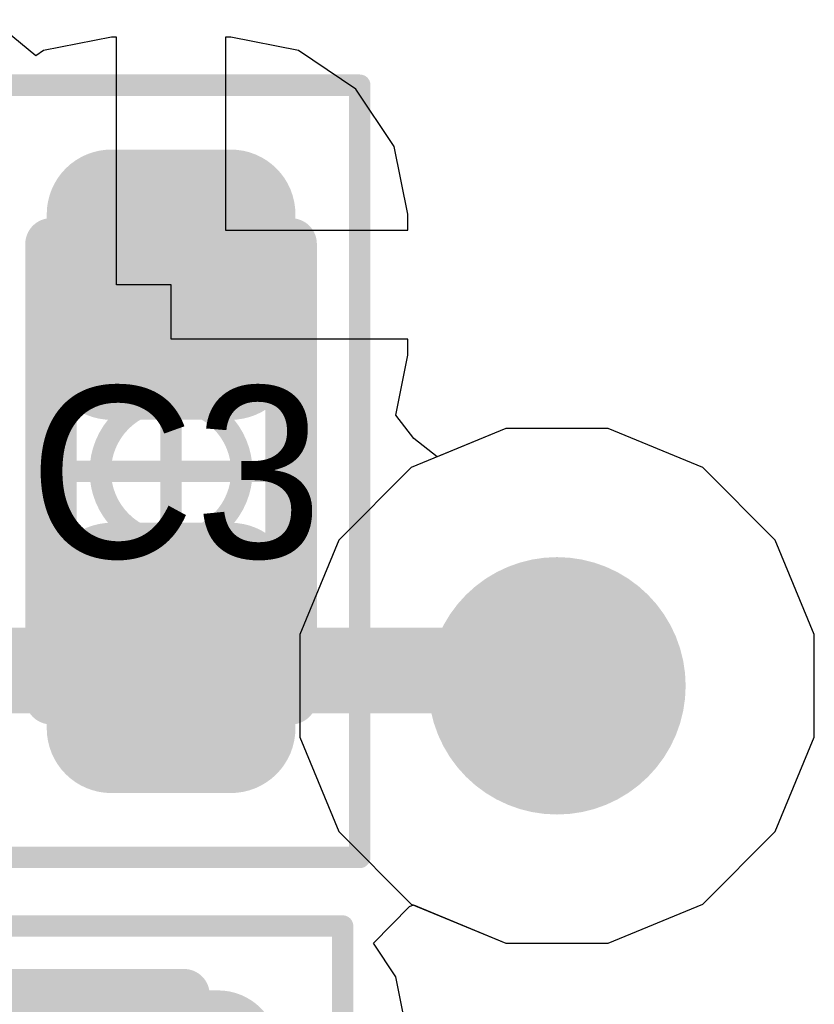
# Model space of a CAD drawing. Header units: millimetres. Extents: x -0.08 to 3.17, y -0.08 to 4.88.
# Tile 83 of 256: x 1.8562 to 1.9291, y 1.6639 to 1.7542. Entities that reach past the tile are written whole.
import ezdxf

# ---------------------------------------------------------------- set-up
doc = ezdxf.new("R2010")
doc.units = ezdxf.units.MM
doc.header["$MEASUREMENT"] = 0
for name, color, linetype in [('BottomLayer', 5, 'Continuous'), ('Mechanical13', 56, 'Continuous'), ('Mechanical15', 56, 'Continuous'), ('Mechanical2', 216, 'Continuous'), ('MidLayer1', 16, 'Continuous'), ('MidLayer2', 76, 'Continuous'), ('MultiLayer', 9, 'Continuous'), ('TopLayer', 1, 'Continuous'), ('TopPaste', 8, 'Continuous'), ('TopSolder', 216, 'Continuous'), ('ViaHoleLayer', 16, 'Continuous')]:
    doc.layers.add(name, color=color, linetype=linetype)

# ---------------------------------------------------------------- blocks, each defined once
blk = doc.blocks.new('RES_0402_475')
at = {"layer": 'Mechanical13', "const_width": 0.004724}
for points in [[(-0.020866, 0.011024), (0.020866, 0.011024)], [(-0.020866, -0.011024), (-0.020866, 0.011024)], [(0.020866, -0.011024), (0.020866, 0.011024)], [(-0.020866, -0.011024), (0.020866, -0.011024)]]:
    blk.add_lwpolyline(points, dxfattribs=at)
at = {"layer": 'Mechanical13', "const_width": 0.002362}
for points in [[(-0.022047, 0.011024, 1), (-0.019685, 0.011024, 1)], [(-0.022047, 0.011024, 1), (-0.019685, 0.011024, 1)], [(0.019685, 0.011024, 1), (0.022047, 0.011024, 1)], [(0.019685, 0.011024, 1), (0.022047, 0.011024, 1)], [(-0.022047, -0.011024, 1), (-0.019685, -0.011024, 1)], [(-0.022047, -0.011024, 1), (-0.019685, -0.011024, 1)], [(0.019685, -0.011024, 1), (0.022047, -0.011024, 1)], [(0.019685, -0.011024, 1), (0.022047, -0.011024, 1)]]:
    blk.add_lwpolyline(points, format="xyb", close=True, dxfattribs=at)
at = {"layer": 'Mechanical15', "const_width": 0.001969}
for points in [[(-0.035433, 0.017323), (0.035433, 0.017323)], [(-0.035433, -0.017323), (-0.035433, 0.017323)], [(0.035433, -0.017323), (0.035433, 0.017323)], [(0, -0.008661), (0, 0.008661)], [(-0.008661, 0), (0.008661, 0)], [(-0.035433, -0.017323), (0.035433, -0.017323)]]:
    blk.add_lwpolyline(points, dxfattribs=at)
at = {"layer": 'Mechanical15'}
for points, const_width in [([(-0.035925, 0.017323, 1), (-0.034941, 0.017323, 1)], 0.000984), ([(-0.035925, 0.017323, 1), (-0.034941, 0.017323, 1)], 0.000984), ([(0.034941, 0.017323, 1), (0.035925, 0.017323, 1)], 0.000984), ([(0.034941, 0.017323, 1), (0.035925, 0.017323, 1)], 0.000984), ([(-0.000492, 0.008661, 1), (0.000492, 0.008661, 1)], 0.000984), ([(0.006496, 0, 1), (-0.006496, 0, 1)], 0.001969), ([(-0.009154, 0, 1), (-0.008169, 0, 1)], 0.000984), ([(-0.006988, 0, 1), (-0.006004, 0, 1)], 0.000984), ([(0.006004, 0, 1), (0.006988, 0, 1)], 0.000984), ([(0.008169, 0, 1), (0.009154, 0, 1)], 0.000984), ([(-0.000492, -0.008661, 1), (0.000492, -0.008661, 1)], 0.000984), ([(-0.035925, -0.017323, 1), (-0.034941, -0.017323, 1)], 0.000984), ([(-0.035925, -0.017323, 1), (-0.034941, -0.017323, 1)], 0.000984), ([(0.034941, -0.017323, 1), (0.035925, -0.017323, 1)], 0.000984), ([(0.034941, -0.017323, 1), (0.035925, -0.017323, 1)], 0.000984)]:
    blk.add_lwpolyline(points, format="xyb", close=True, dxfattribs=dict(at, const_width=const_width))
at = {"layer": 'TopLayer', "const_width": 0.005522}
for points in [[(-0.026767, 0.005896, 1), (-0.021245, 0.005896, 1)], [(-0.016157, 0.005896, 1), (-0.010635, 0.005896, 1)], [(0.010635, 0.005896, 1), (0.016157, 0.005896, 1)], [(0.021245, 0.005896, 1), (0.026767, 0.005896, 1)], [(-0.026767, -0.005896, 1), (-0.021245, -0.005896, 1)], [(-0.016157, -0.005896, 1), (-0.010635, -0.005896, 1)], [(0.010635, -0.005896, 1), (0.016157, -0.005896, 1)], [(0.021245, -0.005896, 1), (0.026767, -0.005896, 1)]]:
    blk.add_lwpolyline(points, format="xyb", close=True, dxfattribs=at)
at = {"layer": 'TopLayer'}
for points in [[(-0.013396, 0.011417), (-0.024006, 0.011417), (-0.013396, -0.011417), (-0.024006, -0.011417)], [(0.013396, -0.011417), (0.024006, -0.011417), (0.013396, 0.011417), (0.024006, 0.011417)], [(-0.007874, 0.005896), (-0.029528, 0.005896), (-0.007874, -0.005896), (-0.029528, -0.005896)], [(0.007874, -0.005896), (0.029528, -0.005896), (0.007874, 0.005896), (0.029528, 0.005896)]]:
    blk.add_solid(points, dxfattribs=at)
at = {"layer": 'TopPaste', "const_width": 0.005522}
for points in [[(-0.026767, 0.005896, 1), (-0.021245, 0.005896, 1)], [(-0.016157, 0.005896, 1), (-0.010635, 0.005896, 1)], [(0.010635, 0.005896, 1), (0.016157, 0.005896, 1)], [(0.021245, 0.005896, 1), (0.026767, 0.005896, 1)], [(-0.026767, -0.005896, 1), (-0.021245, -0.005896, 1)], [(-0.016157, -0.005896, 1), (-0.010635, -0.005896, 1)], [(0.010635, -0.005896, 1), (0.016157, -0.005896, 1)], [(0.021245, -0.005896, 1), (0.026767, -0.005896, 1)]]:
    blk.add_lwpolyline(points, format="xyb", close=True, dxfattribs=at)
at = {"layer": 'TopPaste'}
for points in [[(-0.013396, 0.011417), (-0.024006, 0.011417), (-0.013396, -0.011417), (-0.024006, -0.011417)], [(0.013396, -0.011417), (0.024006, -0.011417), (0.013396, 0.011417), (0.024006, 0.011417)], [(-0.007874, 0.005896), (-0.029528, 0.005896), (-0.007874, -0.005896), (-0.029528, -0.005896)], [(0.007874, -0.005896), (0.029528, -0.005896), (0.007874, 0.005896), (0.029528, 0.005896)]]:
    blk.add_solid(points, dxfattribs=at)
at = {"layer": 'TopSolder', "const_width": 0.005522}
for points in [[(-0.026767, 0.005896, 1), (-0.021245, 0.005896, 1)], [(-0.016157, 0.005896, 1), (-0.010635, 0.005896, 1)], [(0.010635, 0.005896, 1), (0.016157, 0.005896, 1)], [(0.021245, 0.005896, 1), (0.026767, 0.005896, 1)], [(-0.026767, -0.005896, 1), (-0.021245, -0.005896, 1)], [(-0.016157, -0.005896, 1), (-0.010635, -0.005896, 1)], [(0.010635, -0.005896, 1), (0.016157, -0.005896, 1)], [(0.021245, -0.005896, 1), (0.026767, -0.005896, 1)]]:
    blk.add_lwpolyline(points, format="xyb", close=True, dxfattribs=at)
at = {"layer": 'TopSolder'}
for points in [[(-0.013396, 0.011417), (-0.024006, 0.011417), (-0.013396, -0.011417), (-0.024006, -0.011417)], [(0.013396, -0.011417), (0.024006, -0.011417), (0.013396, 0.011417), (0.024006, 0.011417)], [(-0.007874, 0.005896), (-0.029528, 0.005896), (-0.007874, -0.005896), (-0.029528, -0.005896)], [(0.007874, -0.005896), (0.029528, -0.005896), (0.007874, 0.005896), (0.029528, 0.005896)]]:
    blk.add_solid(points, dxfattribs=at)
blk = doc.blocks.new('CAP_0402_486')
at = {"layer": 'Mechanical13', "const_width": 0.004724}
for points in [[(-0.020866, 0.011024), (0.020866, 0.011024)], [(-0.020866, 0.011024), (-0.020866, -0.011024)], [(0.020866, 0.011024), (0.020866, -0.011024)], [(-0.020866, -0.011024), (0.020866, -0.011024)]]:
    blk.add_lwpolyline(points, dxfattribs=at)
at = {"layer": 'Mechanical13', "const_width": 0.002362}
for points in [[(-0.022047, 0.011024, 1), (-0.019685, 0.011024, 1)], [(-0.022047, 0.011024, 1), (-0.019685, 0.011024, 1)], [(0.019685, 0.011024, 1), (0.022047, 0.011024, 1)], [(0.019685, 0.011024, 1), (0.022047, 0.011024, 1)], [(-0.022047, -0.011024, 1), (-0.019685, -0.011024, 1)], [(-0.022047, -0.011024, 1), (-0.019685, -0.011024, 1)], [(0.019685, -0.011024, 1), (0.022047, -0.011024, 1)], [(0.019685, -0.011024, 1), (0.022047, -0.011024, 1)]]:
    blk.add_lwpolyline(points, format="xyb", close=True, dxfattribs=at)
at = {"layer": 'Mechanical15', "const_width": 0.001969}
for points in [[(-0.035433, 0.017323), (0.035433, 0.017323)], [(-0.035433, 0.017323), (-0.035433, -0.017323)], [(0.035433, 0.017323), (0.035433, -0.017323)], [(0, 0.008661), (0, -0.008661)], [(-0.008661, 0), (0.008661, 0)], [(-0.035433, -0.017323), (0.035433, -0.017323)]]:
    blk.add_lwpolyline(points, dxfattribs=at)
at = {"layer": 'Mechanical15'}
for points, const_width in [([(-0.035925, 0.017323, 1), (-0.034941, 0.017323, 1)], 0.000984), ([(-0.035925, 0.017323, 1), (-0.034941, 0.017323, 1)], 0.000984), ([(0.034941, 0.017323, 1), (0.035925, 0.017323, 1)], 0.000984), ([(0.034941, 0.017323, 1), (0.035925, 0.017323, 1)], 0.000984), ([(-0.000492, 0.008661, 1), (0.000492, 0.008661, 1)], 0.000984), ([(0.006496, 0, 1), (-0.006496, 0, 1)], 0.001969), ([(-0.009154, 0, 1), (-0.008169, 0, 1)], 0.000984), ([(-0.006988, 0, 1), (-0.006004, 0, 1)], 0.000984), ([(0.006004, 0, 1), (0.006988, 0, 1)], 0.000984), ([(0.008169, 0, 1), (0.009154, 0, 1)], 0.000984), ([(-0.000492, -0.008661, 1), (0.000492, -0.008661, 1)], 0.000984), ([(-0.035925, -0.017323, 1), (-0.034941, -0.017323, 1)], 0.000984), ([(-0.035925, -0.017323, 1), (-0.034941, -0.017323, 1)], 0.000984), ([(0.034941, -0.017323, 1), (0.035925, -0.017323, 1)], 0.000984), ([(0.034941, -0.017323, 1), (0.035925, -0.017323, 1)], 0.000984)]:
    blk.add_lwpolyline(points, format="xyb", close=True, dxfattribs=dict(at, const_width=const_width))
at = {"layer": 'TopLayer', "const_width": 0.005937}
for points in [[(-0.026559, 0.00548, 1), (-0.020622, 0.00548, 1)], [(-0.01363, 0.00548, 1), (-0.007693, 0.00548, 1)], [(0.007693, 0.00548, 1), (0.01363, 0.00548, 1)], [(0.020622, 0.00548, 1), (0.026559, 0.00548, 1)], [(-0.026559, -0.00548, 1), (-0.020622, -0.00548, 1)], [(-0.01363, -0.00548, 1), (-0.007693, -0.00548, 1)], [(0.007693, -0.00548, 1), (0.01363, -0.00548, 1)], [(0.020622, -0.00548, 1), (0.026559, -0.00548, 1)]]:
    blk.add_lwpolyline(points, format="xyb", close=True, dxfattribs=at)
at = {"layer": 'TopLayer'}
for points in [[(-0.010662, 0.011417), (-0.023591, 0.011417), (-0.010662, -0.011417), (-0.023591, -0.011417)], [(0.010662, -0.011417), (0.023591, -0.011417), (0.010662, 0.011417), (0.023591, 0.011417)], [(-0.004725, 0.00548), (-0.029528, 0.00548), (-0.004725, -0.00548), (-0.029528, -0.00548)], [(0.004725, -0.00548), (0.029528, -0.00548), (0.004725, 0.00548), (0.029528, 0.00548)]]:
    blk.add_solid(points, dxfattribs=at)
at = {"layer": 'TopPaste', "const_width": 0.005937}
for points in [[(-0.026559, 0.00548, 1), (-0.020622, 0.00548, 1)], [(-0.01363, 0.00548, 1), (-0.007693, 0.00548, 1)], [(0.007693, 0.00548, 1), (0.01363, 0.00548, 1)], [(0.020622, 0.00548, 1), (0.026559, 0.00548, 1)], [(-0.026559, -0.00548, 1), (-0.020622, -0.00548, 1)], [(-0.01363, -0.00548, 1), (-0.007693, -0.00548, 1)], [(0.007693, -0.00548, 1), (0.01363, -0.00548, 1)], [(0.020622, -0.00548, 1), (0.026559, -0.00548, 1)]]:
    blk.add_lwpolyline(points, format="xyb", close=True, dxfattribs=at)
at = {"layer": 'TopPaste'}
for points in [[(-0.010662, 0.011417), (-0.023591, 0.011417), (-0.010662, -0.011417), (-0.023591, -0.011417)], [(0.010662, -0.011417), (0.023591, -0.011417), (0.010662, 0.011417), (0.023591, 0.011417)], [(-0.004725, 0.00548), (-0.029528, 0.00548), (-0.004725, -0.00548), (-0.029528, -0.00548)], [(0.004725, -0.00548), (0.029528, -0.00548), (0.004725, 0.00548), (0.029528, 0.00548)]]:
    blk.add_solid(points, dxfattribs=at)
at = {"layer": 'TopSolder', "const_width": 0.005937}
for points in [[(-0.026559, 0.00548, 1), (-0.020622, 0.00548, 1)], [(-0.01363, 0.00548, 1), (-0.007693, 0.00548, 1)], [(0.007693, 0.00548, 1), (0.01363, 0.00548, 1)], [(0.020622, 0.00548, 1), (0.026559, 0.00548, 1)], [(-0.026559, -0.00548, 1), (-0.020622, -0.00548, 1)], [(-0.01363, -0.00548, 1), (-0.007693, -0.00548, 1)], [(0.007693, -0.00548, 1), (0.01363, -0.00548, 1)], [(0.020622, -0.00548, 1), (0.026559, -0.00548, 1)]]:
    blk.add_lwpolyline(points, format="xyb", close=True, dxfattribs=at)
at = {"layer": 'TopSolder'}
for points in [[(-0.010662, 0.011417), (-0.023591, 0.011417), (-0.010662, -0.011417), (-0.023591, -0.011417)], [(0.010662, -0.011417), (0.023591, -0.011417), (0.010662, 0.011417), (0.023591, 0.011417)], [(-0.004725, 0.00548), (-0.029528, 0.00548), (-0.004725, -0.00548), (-0.029528, -0.00548)], [(0.004725, -0.00548), (0.029528, -0.00548), (0.004725, 0.00548), (0.029528, 0.00548)]]:
    blk.add_solid(points, dxfattribs=at)

msp = doc.modelspace()

# ---------------------------------------------------------------- linework, layer by layer
at = {"layer": 'BottomLayer'}
for p, q in [((1.900797, 1.716727), (1.892115, 1.713131)), ((1.910195, 1.716727), (1.900797, 1.716727)), ((1.918877, 1.713131), (1.910195, 1.716727)), ((1.892115, 1.713131), (1.88547, 1.706486)), ((1.925522, 1.706486), (1.918877, 1.713131)), ((1.88547, 1.706486), (1.881874, 1.697804)), ((1.929118, 1.697804), (1.925522, 1.706486)), ((1.881874, 1.697804), (1.881874, 1.688407)), ((1.929118, 1.688407), (1.929118, 1.697804)), ((1.881874, 1.688407), (1.88547, 1.679725)), ((1.925522, 1.679725), (1.929118, 1.688407)), ((1.88547, 1.679725), (1.892115, 1.67308)), ((1.918877, 1.67308), (1.925522, 1.679725)), ((1.892115, 1.67308), (1.900797, 1.669483)), ((1.910195, 1.669483), (1.918877, 1.67308)), ((1.900797, 1.669483), (1.910195, 1.669483))]:
    msp.add_line(p, q, dxfattribs=at)
at = {"layer": 'BottomLayer', "const_width": 0.011811}
msp.add_lwpolyline([(1.89959, 1.693105, 1), (1.911401, 1.693105, 1)], format="xyb", close=True, dxfattribs=at)
at = {"layer": 'MidLayer1'}
for p, q in [((1.900797, 1.716727), (1.892115, 1.713131)), ((1.910195, 1.716727), (1.900797, 1.716727)), ((1.918877, 1.713131), (1.910195, 1.716727)), ((1.892115, 1.713131), (1.88547, 1.706486)), ((1.925522, 1.706486), (1.918877, 1.713131)), ((1.88547, 1.706486), (1.881874, 1.697804)), ((1.929118, 1.697804), (1.925522, 1.706486)), ((1.881874, 1.697804), (1.881874, 1.688407)), ((1.929118, 1.688407), (1.929118, 1.697804)), ((1.881874, 1.688407), (1.88547, 1.679725)), ((1.925522, 1.679725), (1.929118, 1.688407)), ((1.88547, 1.679725), (1.892115, 1.67308)), ((1.918877, 1.67308), (1.925522, 1.679725)), ((1.892115, 1.67308), (1.900797, 1.669483)), ((1.910195, 1.669483), (1.918877, 1.67308)), ((1.900797, 1.669483), (1.910195, 1.669483))]:
    msp.add_line(p, q, dxfattribs=at)
at = {"layer": 'MidLayer1', "const_width": 0.011811}
msp.add_lwpolyline([(1.89959, 1.693105, 1), (1.911401, 1.693105, 1)], format="xyb", close=True, dxfattribs=at)
at = {"layer": 'MidLayer2', "const_width": 0.011811}
msp.add_lwpolyline([(1.89959, 1.693105, 1), (1.911401, 1.693105, 1)], format="xyb", close=True, dxfattribs=at)
at = {"layer": 'MultiLayer', "const_width": 0.011811}
msp.add_lwpolyline([(1.89959, 1.693105, 1), (1.911401, 1.693105, 1)], format="xyb", close=True, dxfattribs=at)
at = {"layer": 'TopLayer'}
for p, q in [((1.857657, 1.750921), (1.853618, 1.754235)), ((1.864583, 1.75263), (1.858364, 1.751393)), ((1.865063, 1.75263), (1.864583, 1.75263)), ((1.865063, 1.729916), (1.865063, 1.75263)), ((1.875543, 1.75263), (1.875063, 1.75263)), ((1.875063, 1.75263), (1.875063, 1.734916)), ((1.881762, 1.751393), (1.875543, 1.75263)), ((1.858364, 1.751393), (1.857657, 1.750921)), ((1.887033, 1.747871), (1.881762, 1.751393)), ((1.890556, 1.742599), (1.887033, 1.747871)), ((1.891792, 1.736381), (1.890556, 1.742599)), ((1.891792, 1.734916), (1.891792, 1.736381)), ((1.875063, 1.734916), (1.891792, 1.734916)), ((1.870063, 1.729916), (1.865063, 1.729916)), ((1.870063, 1.724916), (1.870063, 1.729916)), ((1.891792, 1.724916), (1.870063, 1.724916)), ((1.891792, 1.723452), (1.891792, 1.724916)), ((1.890699, 1.717957), (1.891792, 1.723452)), ((1.892346, 1.715811), (1.890699, 1.717957)), ((1.900797, 1.716727), (1.894483, 1.714112)), ((1.910195, 1.716727), (1.900797, 1.716727)), ((1.918877, 1.713131), (1.910195, 1.716727)), ((1.894483, 1.714112), (1.892346, 1.715811)), ((1.925522, 1.706486), (1.918877, 1.713131)), ((1.929118, 1.697804), (1.925522, 1.706486)), ((1.929118, 1.688407), (1.929118, 1.697804)), ((1.925522, 1.679725), (1.929118, 1.688407)), ((1.918877, 1.67308), (1.925522, 1.679725)), ((1.888641, 1.669491), (1.891954, 1.672854)), ((1.891954, 1.672854), (1.892311, 1.672998)), ((1.892311, 1.672998), (1.900797, 1.669483)), ((1.910195, 1.669483), (1.918877, 1.67308)), ((1.890711, 1.666394), (1.888641, 1.669491)), ((1.900797, 1.669483), (1.910195, 1.669483)), ((1.892056, 1.659631), (1.890711, 1.666394))]:
    msp.add_line(p, q, dxfattribs=at)
for points, const_width in [([(1.89959, 1.693105, 1), (1.911401, 1.693105, 1)], 0.011811), ([(1.90212, 1.694513, 1), (1.906057, 1.694513, 1)], 0.003937), ([(1.90212, 1.694513, 1), (1.906057, 1.694513, 1)], 0.003937), ([(1.903528, 1.693105, 1), (1.907464, 1.693105, 1)], 0.003937)]:
    msp.add_lwpolyline(points, format="xyb", close=True, dxfattribs=dict(at, const_width=const_width))
at = {"layer": 'TopLayer', "const_width": 0.007874}
for points in [[(1.834012, 1.694513), (1.904089, 1.694513)], [(1.904089, 1.694513), (1.905496, 1.693105)]]:
    msp.add_lwpolyline(points, dxfattribs=at)
at = {"layer": 'ViaHoleLayer', "const_width": 0.005906}
msp.add_lwpolyline([(1.902543, 1.693105, 1), (1.908449, 1.693105, 1)], format="xyb", close=True, dxfattribs=at)

# ---------------------------------------------------------------- block references
at = {"rotation": 90}
msp.add_blockref('CAP_0402_486', (1.870063, 1.71279), dxfattribs=at)
msp.add_blockref('RES_0402_475', (1.850378, 1.653735))

# ---------------------------------------------------------------- texts
at = {"layer": 'Mechanical2'}
msp.add_text('C3', height=0.015748, dxfattribs=at).set_placement((1.857021, 1.70484))

doc.saveas('drawing.dxf')
